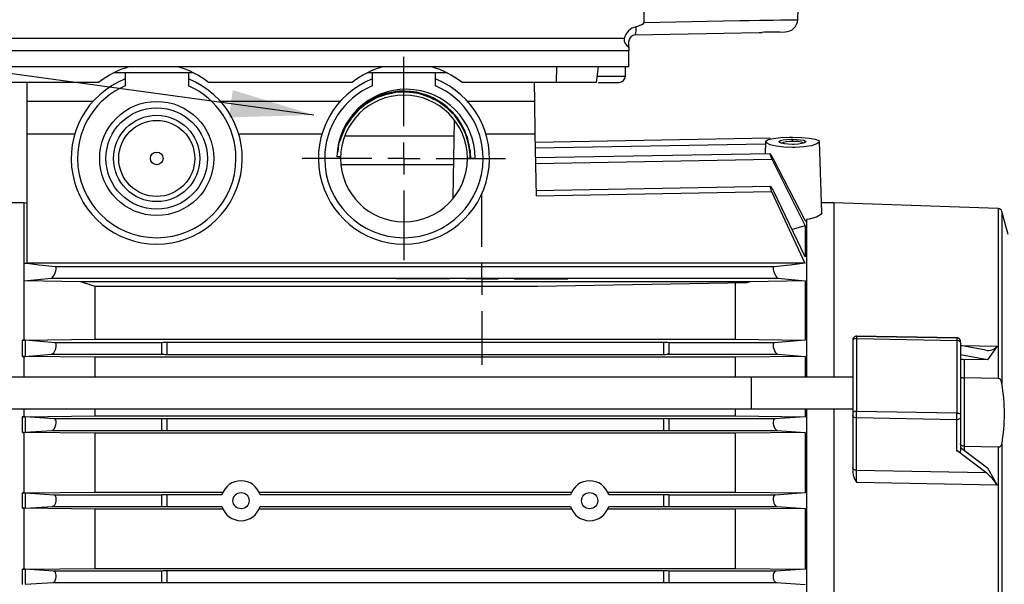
# Model space of a CAD drawing. Header units: inches. Extents: x 0 to 44, y 0 to 34.
# Tile 5 of 18: x 11.7 to 17.8, y 10.4 to 13.9. Entities that reach past the tile are written whole.
import ezdxf

# ---------------------------------------------------------------- set-up
doc = ezdxf.new("R2010")
doc.units = ezdxf.units.IN
doc.header["$LTSCALE"] = 4
doc.header["$MEASUREMENT"] = 0
doc.linetypes.add('CENTERX2', pattern=[0.8, 0.5, -0.1, 0.1, -0.1])
doc.layers.add('CENTER', color=40, linetype='CENTERX2')
doc.layers.add('DIMENSIONS', color=140, linetype='Continuous', lineweight=25)
doc.layers.add('TEXT', color=140, linetype='Continuous', lineweight=25)
doc.styles.add('SLDTEXTSTYLE0', font='TXT', dxfattribs={"width": 0.7})
doc.dimstyles.new('SLDDIMSTYLE0', dxfattribs={"dimtxt": 0.277778, "dimasz": 0.52, "dimexe": 0, "dimexo": 0.0625, "dimgap": 0.069444, "dimtad": 0, "dimtih": 1, "dimtoh": 1, "dimrnd": 1e-09, "dimzin": 12, "dimdsep": 46, "dimtxsty": 'SLDTEXTSTYLE0', "dimsah": 1, "dimcen": 0.09, "dimadec": 0, "dimazin": 3, "dimtfac": 1, "dimtofl": 0, "dimtmove": 0, "dimatfit": 3, "dimfxl": 0, "dimfrac": 2, "dimtolj": 1, "dimtzin": 12, "dimarcsym": 0})
doc.dimstyles.new('SLDDIMSTYLE3', dxfattribs={"dimtxt": 0.18, "dimasz": 0.52, "dimexe": 0, "dimexo": 0.0625, "dimgap": 0, "dimtad": 0, "dimtih": 1, "dimtoh": 1, "dimdec": 0, "dimrnd": 1e-09, "dimzin": 0, "dimdsep": 46, "dimtxsty": 'Standard', "dimsah": 1, "dimcen": 0.09, "dimadec": 0, "dimazin": 0, "dimtfac": 0.52, "dimtdec": 0, "dimtofl": 0, "dimtmove": 0, "dimatfit": 3, "dimfxl": 0, "dimfrac": 2, "dimtolj": 1, "dimtzin": 0, "dimarcsym": 0})

# ---------------------------------------------------------------- blocks, each defined once
blk = doc.blocks.new('_D')
at = {"layer": 'DIMENSIONS'}
for p, q in [((4.7401, 13.4428), (4.7401, 18.7095)), ((20.8088, 10.7043), (20.8088, 18.7095)), ((4.7401, 18.2095), (11.8696, 18.2095)), ((12.2461, 18.209), (12.1528, 18.209)), ((12.1528, 18.209), (12.1528, 17.7672)), ((13.3028, 18.209), (13.3961, 18.209)), ((13.3961, 18.209), (13.3961, 17.7672)), ((20.8088, 18.2095), (13.6793, 18.2095)), ((12.1528, 17.7672), (12.2461, 17.7672)), ((13.3961, 17.7672), (13.3028, 17.7672)), ((4.7401, 10.7), (4.7401, 13.2028))]:
    blk.add_line(p, q, dxfattribs=at)
for points in [[(4.7401, 18.2095), (5.2601, 18.1295), (5.2601, 18.2895)], [(20.8088, 18.2095), (20.2888, 18.2895), (20.2888, 18.1295)]]:
    blk.add_solid(points, dxfattribs=at)
at = {"layer": 'DIMENSIONS', "char_height": 0.27778, "attachment_point": 1, "style": 'SLDTEXTSTYLE0'}
for s, insert in [('16.07', (12.2461, 18.6292)), ('408.1', (12.2461, 18.1253))]:
    blk.add_mtext(s, dxfattribs=dict(at, insert=insert))
blk = doc.blocks.new('_D_6')
at = {"layer": 'DIMENSIONS'}
for p, q in [((9.9205, 15.385), (9.9205, 17.7558)), ((18.7488, 13.6527), (18.7488, 17.7558)), ((9.9205, 17.2558), (13.4298, 17.2558)), ((13.8063, 17.2553), (13.713, 17.2553)), ((13.713, 17.2553), (13.713, 16.8135)), ((14.863, 17.2553), (14.9563, 17.2553)), ((14.9563, 17.2553), (14.9563, 16.8135)), ((18.7488, 17.2558), (15.2395, 17.2558)), ((13.713, 16.8135), (13.8063, 16.8135)), ((14.9563, 16.8135), (14.863, 16.8135))]:
    blk.add_line(p, q, dxfattribs=at)
for points in [[(9.9205, 17.2558), (10.4405, 17.1758), (10.4405, 17.3358)], [(18.7488, 17.2558), (18.2288, 17.3358), (18.2288, 17.1758)]]:
    blk.add_solid(points, dxfattribs=at)
at = {"layer": 'DIMENSIONS', "char_height": 0.27778, "attachment_point": 1, "style": 'SLDTEXTSTYLE0'}
for s, insert in [('8.83', (13.9218, 17.6755)), ('224.2', (13.8063, 17.1716))]:
    blk.add_mtext(s, dxfattribs=dict(at, insert=insert))
blk = doc.blocks.new('SW_CENTERMARKSYMBOL_0')
at = {"layer": 'CENTER', "color": 0}
for p, q in [((0, 0.2), (0, 0.5331)), ((0, 0), (0, 0.1)), ((-0.2, 0), (-0.5331, 0)), ((0, 0), (-0.1, 0)), ((0, 0), (0, -0.1)), ((0, 0), (0.1, 0)), ((0.2, 0), (0.5331, 0)), ((0, -0.2), (0, -0.5331))]:
    blk.add_line(p, q, dxfattribs=at)
blk = doc.blocks.new('SW_CENTERMARKSYMBOL_1')
at = {"layer": 'CENTER', "color": 0}
for p, q in [((0, 0.2), (0, 0.6315)), ((0, 0), (0, 0.1)), ((-0.2, 0), (-0.6315, 0)), ((0, 0), (-0.1, 0)), ((0, 0), (0, -0.1)), ((0, 0), (0.1, 0)), ((0.2, 0), (0.6315, 0)), ((0, -0.2), (0, -0.6315))]:
    blk.add_line(p, q, dxfattribs=at)

msp = doc.modelspace()

# ---------------------------------------------------------------- linework, layer by layer
for p, q in [((15.6048, 14.811), (15.6034, 13.8841)), ((16.559, 13.9014), (16.5896, 14.811)), ((15.5496, 13.807), (16.3188, 13.8221)), ((16.3188, 13.8221), (16.3378, 13.8226)), ((16.4488, 13.8246), (16.3378, 13.8225)), ((16.4488, 13.8246), (16.4819, 13.8253)), ((15.4809, 13.7847), (11.2104, 13.7847)), ((15.511, 13.7309), (15.511, 13.7677)), ((15.511, 13.7086), (11.1803, 13.7086)), ((15.511, 13.7309), (15.511, 13.7086)), ((15.511, 13.6086), (15.511, 13.7086)), ((15.511, 13.6086), (11.1803, 13.6086)), ((15.061, 13.5118), (15.0626, 13.6086)), ((15.31, 13.5118), (15.3225, 13.6086)), ((15.4886, 13.5505), (15.4896, 13.6086)), ((12.3811, 13.5708), (12.31, 13.5708)), ((12.7748, 13.5708), (12.3811, 13.5708)), ((12.3811, 13.5708), (12.3811, 13.4904)), ((12.8065, 13.5708), (12.7748, 13.5708)), ((12.7748, 13.5708), (12.7748, 13.4904)), ((13.9165, 13.5708), (13.8848, 13.5708)), ((14.3102, 13.5708), (13.9165, 13.5708)), ((13.9165, 13.5708), (13.9165, 13.4904)), ((14.3813, 13.5708), (14.3102, 13.5708)), ((14.3102, 13.4904), (14.3102, 13.5708)), ((15.3147, 13.5505), (15.4886, 13.5505)), ((12.2173, 13.5118), (11.6304, 13.5118)), ((11.7709, 13.5118), (11.7709, 13.3937)), ((13.7921, 13.5118), (12.8992, 13.5118)), ((15.061, 13.5118), (14.4741, 13.5118)), ((14.9215, 13.5118), (14.9236, 13.3937)), ((15.31, 13.5118), (15.061, 13.5118)), ((15.3195, 13.5118), (15.4492, 13.5118)), ((12.1818, 13.3937), (11.7709, 13.3937)), ((11.7709, 13.3937), (11.7709, 13.1925)), ((13.7172, 13.3937), (12.9741, 13.3937)), ((14.9236, 13.3937), (14.5095, 13.3937)), ((14.9236, 13.3937), (14.9271, 13.1925)), ((14.4263, 13.2775), (14.4163, 12.7963)), ((11.7709, 13.1925), (12.069, 13.1925)), ((11.7709, 13.1925), (11.7709, 12.3881)), ((13.0869, 13.1925), (13.6044, 13.1925)), ((14.4242, 13.1771), (13.7498, 13.1771)), ((14.6223, 13.1925), (14.9271, 13.1925)), ((14.9271, 13.1925), (14.9338, 12.8077)), ((16.3856, 13.1648), (14.928, 13.1393)), ((16.5268, 13.1453), (16.5268, 13.1583)), ((14.9286, 13.1051), (16.3591, 13.1301)), ((16.3596, 13.1441), (16.3569, 13.0676)), ((16.7094, 12.7019), (16.694, 13.144)), ((13.7198, 13.0485), (13.697, 13.0491)), ((13.7197, 13.0393), (13.7198, 13.0485)), ((14.5563, 13.0393), (14.5071, 13.0393)), ((16.3869, 13.0681), (14.9297, 13.0427)), ((14.9303, 13.0085), (16.3992, 13.0341)), ((16.3992, 13.0341), (16.606, 12.6215)), ((16.606, 12.6534), (16.4092, 13.0343)), ((13.7256, 13.0008), (14.4205, 13.0008)), ((16.3894, 12.8646), (14.9332, 12.8392)), ((14.9338, 12.8077), (16.3968, 12.8332)), ((16.3968, 12.8332), (16.6034, 12.3881)), ((16.606, 12.4279), (16.4111, 12.8345)), ((11.7551, 12.7637), (11.5858, 12.7637)), ((11.7709, 12.7595), (11.7551, 12.7637)), ((11.7551, 12.3883), (11.7551, 12.7637)), ((16.7827, 12.7637), (16.7072, 12.7637)), ((17.8049, 12.728), (16.7827, 12.7637)), ((16.7827, 12.7637), (16.7827, 11.6811)), ((17.8049, 12.728), (17.8049, 11.6729)), ((16.6134, 12.6599), (16.6134, 11.6811)), ((17.8653, 12.5669), (17.8268, 12.7105)), ((17.8268, 12.7105), (17.8268, 11.6411)), ((16.606, 12.6215), (16.5245, 12.598)), ((16.606, 12.6567), (16.606, 12.6534)), ((16.606, 12.6567), (16.6134, 12.6433)), ((16.606, 12.6215), (16.606, 12.4279)), ((11.7551, 12.3883), (11.7709, 12.3886)), ((11.7551, 12.3883), (11.7551, 12.3882)), ((11.7561, 12.3882), (11.7551, 12.3866)), ((11.7561, 12.3882), (11.7551, 12.3882)), ((11.7551, 12.3882), (11.7551, 12.3866)), ((11.7551, 12.2788), (11.7551, 12.3866)), ((16.6034, 12.3881), (11.7709, 12.3881)), ((16.4106, 12.3661), (11.9494, 12.3661)), ((11.7551, 12.2788), (11.9218, 12.2952)), ((11.9218, 12.2952), (16.4383, 12.2952)), ((16.4383, 12.2952), (16.606, 12.2787)), ((11.7551, 11.9102), (11.7551, 12.2788)), ((12.1063, 12.2732), (11.7551, 12.2788)), ((16.2622, 12.2732), (12.1063, 12.2732)), ((12.1959, 12.2446), (12.1063, 12.2732)), ((12.1959, 11.916), (12.1959, 12.2446)), ((14.9436, 12.2446), (12.1959, 12.2446)), ((16.2435, 12.2673), (14.9436, 12.2446)), ((16.1726, 11.916), (16.1726, 12.266)), ((16.2622, 12.2732), (16.2435, 12.2673)), ((16.606, 12.2787), (16.2622, 12.2732)), ((16.606, 12.2787), (16.606, 11.9103)), ((17.5506, 11.9253), (16.9209, 11.9363)), ((16.9247, 11.9363), (17.5463, 11.9255)), ((11.7433, 11.9102), (11.7551, 11.9102)), ((11.7433, 11.8093), (11.7433, 11.9102)), ((11.7551, 11.9102), (12.1959, 11.916)), ((11.7607, 11.9097), (11.7607, 11.8097)), ((11.9465, 11.8937), (11.7607, 11.9097)), ((12.6094, 11.8937), (11.9465, 11.8937)), ((12.1959, 11.916), (16.1726, 11.916)), ((12.6094, 11.8944), (12.6094, 11.8937)), ((12.6094, 11.8314), (12.6094, 11.8937)), ((12.6409, 11.8958), (12.6409, 11.8224)), ((15.7275, 11.8958), (12.6409, 11.8958)), ((15.7275, 11.8224), (15.7275, 11.8958)), ((15.759, 11.8937), (15.759, 11.8944)), ((16.4136, 11.8937), (15.759, 11.8937)), ((15.759, 11.8937), (15.759, 11.8314)), ((16.1726, 11.916), (16.606, 11.9103)), ((16.606, 11.9103), (16.4136, 11.8937)), ((16.9008, 11.9066), (16.9008, 11.4592)), ((16.9252, 11.9201), (17.5469, 11.9093)), ((17.5697, 11.8957), (17.5697, 11.4483)), ((17.7271, 11.8485), (17.5697, 11.8777)), ((17.575, 11.8767), (17.7971, 11.8728)), ((17.7971, 11.8728), (17.7379, 11.7882)), ((11.7551, 11.8093), (11.7433, 11.8093)), ((11.7551, 11.6811), (11.7551, 11.8093)), ((12.1959, 11.804), (11.7551, 11.8093)), ((11.7607, 11.8097), (11.925, 11.8228)), ((11.925, 11.8228), (12.6194, 11.8228)), ((16.1726, 11.804), (12.1959, 11.804)), ((12.1959, 11.6811), (12.1959, 11.804)), ((12.6409, 11.8224), (15.7275, 11.8224)), ((15.7491, 11.8228), (16.4351, 11.8228)), ((16.606, 11.8092), (16.1726, 11.804)), ((16.1726, 11.6811), (16.1726, 11.804)), ((16.4351, 11.8228), (16.606, 11.8092)), ((16.606, 11.8092), (16.606, 11.6811)), ((17.7379, 11.7882), (17.5697, 11.8194)), ((17.5925, 11.7908), (17.5925, 11.6767)), ((17.7379, 11.7882), (17.5925, 11.7908)), ((16.2709, 11.6811), (11.3948, 11.6811)), ((16.9008, 11.6811), (16.2709, 11.6811)), ((16.2709, 11.6811), (16.2709, 11.667)), ((16.2709, 11.667), (16.2709, 11.4842)), ((17.5925, 11.6767), (17.5926, 11.6767)), ((11.3948, 11.4842), (16.2709, 11.4842)), ((11.7551, 11.4353), (11.7551, 11.4842)), ((11.7551, 11.4353), (12.1959, 11.4401)), ((12.1959, 11.4401), (12.1959, 11.4842)), ((12.1959, 11.4401), (16.1726, 11.4401)), ((16.1726, 11.4401), (16.1726, 11.4842)), ((16.1726, 11.4401), (16.606, 11.4354)), ((16.2709, 11.4842), (16.9008, 11.4842)), ((16.606, 11.4842), (16.606, 11.4354)), ((16.6134, 11.4842), (16.6134, 9.6567)), ((16.7827, 11.4842), (16.7827, 9.5424)), ((16.7827, 11.4842), (16.7827, 10.2047)), ((16.9008, 11.4592), (16.9008, 11.4424)), ((16.9008, 11.4424), (16.9008, 11.1173)), ((16.9252, 11.4692), (17.5469, 11.4583)), ((17.5697, 11.4483), (17.5697, 11.4315)), ((11.7433, 11.4353), (11.7551, 11.4353)), ((11.7433, 11.338), (11.7433, 11.4353)), ((11.7607, 11.4349), (11.7607, 11.3384)), ((11.9435, 11.4212), (11.7607, 11.4349)), ((12.6094, 11.4212), (11.9435, 11.4212)), ((12.6094, 11.4217), (12.6094, 11.4212)), ((12.6094, 11.3551), (12.6094, 11.4212)), ((12.6409, 11.4229), (12.6409, 11.3498)), ((15.7275, 11.4229), (12.6409, 11.4229)), ((15.7275, 11.3498), (15.7275, 11.4229)), ((15.759, 11.4212), (15.759, 11.4217)), ((15.759, 11.4212), (15.759, 11.3551)), ((16.4166, 11.4212), (15.759, 11.4212)), ((16.606, 11.4354), (16.4166, 11.4212)), ((17.5463, 11.4164), (16.9247, 11.4272)), ((16.9247, 11.1022), (16.9247, 11.4272)), ((17.5463, 11.2248), (17.5463, 11.4164)), ((17.5697, 11.4315), (17.5697, 11.2218)), ((11.7551, 11.338), (11.7433, 11.338)), ((12.1959, 11.3335), (11.7551, 11.338)), ((11.7551, 10.9616), (11.7551, 11.338)), ((11.7607, 11.3384), (11.9281, 11.3504)), ((11.9281, 11.3504), (12.6145, 11.3504)), ((16.1726, 11.3335), (12.1959, 11.3335)), ((12.1959, 10.9659), (12.1959, 11.3335)), ((12.6409, 11.3498), (15.7275, 11.3498)), ((15.754, 11.3504), (16.4319, 11.3504)), ((16.606, 11.338), (16.1726, 11.3335)), ((16.1726, 10.9659), (16.1726, 11.3335)), ((16.4319, 11.3504), (16.606, 11.338)), ((16.606, 11.338), (16.606, 10.9616)), ((17.8268, 11.2647), (17.8268, 7.7083)), ((17.7271, 11.0877), (17.5463, 11.2248)), ((17.5697, 11.2445), (17.7379, 11.1169)), ((17.5926, 11.2516), (17.5925, 11.2516)), ((17.5925, 11.2516), (17.5925, 11.2272)), ((17.8049, 11.2479), (17.8049, 7.6933)), ((16.9008, 11.1173), (16.9008, 11.0881)), ((16.9247, 11.1022), (17.7271, 11.0877)), ((17.7379, 11.1169), (17.7971, 11.0106)), ((17.7971, 11.0106), (16.9252, 11.0262)), ((11.7433, 10.9616), (11.7551, 10.9616)), ((11.7433, 10.8661), (11.7433, 10.9616)), ((11.7551, 10.9616), (12.1959, 10.9659)), ((11.7607, 10.9612), (11.7607, 10.8665)), ((11.9405, 10.9488), (11.7607, 10.9612)), ((12.6094, 10.9488), (11.9405, 10.9488)), ((12.1959, 10.9659), (12.9893, 10.9659)), ((12.6094, 10.949), (12.6094, 10.9488)), ((12.6094, 10.8801), (12.6094, 10.9488)), ((12.6409, 10.9501), (12.6409, 10.8772)), ((12.9831, 10.9501), (12.6409, 10.9501)), ((13.2139, 10.9659), (15.1546, 10.9659)), ((15.1485, 10.9501), (13.22, 10.9501)), ((15.3792, 10.9659), (16.1726, 10.9659)), ((15.7275, 10.9501), (15.3853, 10.9501)), ((15.7275, 10.8772), (15.7275, 10.9501)), ((15.759, 10.9488), (15.759, 10.949)), ((15.759, 10.9488), (15.759, 10.8801)), ((16.4196, 10.9488), (15.759, 10.9488)), ((16.1726, 10.9659), (16.606, 10.9616)), ((16.606, 10.9616), (16.4196, 10.9488)), ((11.7551, 10.8661), (11.7433, 10.8661)), ((12.1959, 10.8618), (11.7551, 10.8661)), ((11.7551, 10.4884), (11.7551, 10.8661)), ((11.7607, 10.8665), (11.9313, 10.8779)), ((11.9313, 10.8779), (12.6115, 10.8779)), ((12.9887, 10.8618), (12.1959, 10.8618)), ((12.1959, 10.4926), (12.1959, 10.8618)), ((12.6409, 10.8772), (12.9829, 10.8772)), ((15.1541, 10.8618), (13.2144, 10.8618)), ((13.2202, 10.8772), (15.1483, 10.8772)), ((16.1726, 10.8618), (15.3797, 10.8618)), ((15.3855, 10.8772), (15.7275, 10.8772)), ((15.757, 10.8779), (16.4288, 10.8779)), ((16.606, 10.866), (16.1726, 10.8618)), ((16.1726, 10.4926), (16.1726, 10.8618)), ((16.4288, 10.8779), (16.606, 10.866)), ((16.606, 10.866), (16.606, 10.4885)), ((11.7433, 10.4884), (11.7551, 10.4884)), ((11.7433, 10.3937), (11.7433, 10.4884)), ((11.7551, 10.4884), (12.1959, 10.4926)), ((11.7607, 10.488), (11.7607, 10.3941)), ((11.9374, 10.4763), (11.7607, 10.488)), ((12.6094, 10.4763), (11.9374, 10.4763)), ((12.1959, 10.4926), (16.1726, 10.4926)), ((12.6094, 10.4061), (12.6094, 10.4763)), ((12.6094, 10.4763), (12.6094, 10.4763)), ((12.6409, 10.4775), (12.6409, 10.4046)), ((15.7275, 10.4775), (12.6409, 10.4775)), ((15.7275, 10.4046), (15.7275, 10.4775)), ((16.4227, 10.4763), (15.759, 10.4763)), ((15.759, 10.4763), (15.759, 10.4061)), ((15.759, 10.4763), (15.759, 10.4763)), ((16.1726, 10.4926), (16.606, 10.4885)), ((16.606, 10.4885), (16.4227, 10.4763)), ((11.7607, 10.3941), (11.9344, 10.4055)), ((11.9344, 10.4055), (12.6099, 10.4055)), ((12.6099, 10.4055), (12.6094, 10.4061)), ((12.6409, 10.4046), (15.7275, 10.4046)), ((15.759, 10.4061), (15.7586, 10.4055)), ((15.7586, 10.4055), (16.4257, 10.4055)), ((16.4257, 10.4055), (16.606, 10.3936))]:
    msp.add_line(p, q)
at = {"flags": 128}
for points in [[(15.5552, 13.8575), (15.5913, 13.8708), (15.6004, 13.8774), (15.6026, 13.8807), (15.6032, 13.8824), (15.6034, 13.8841)], [(15.6034, 13.8841), (16.1981, 13.8957), (16.2601, 13.8969), (16.3221, 13.8981), (16.407, 13.8993), (16.4526, 13.8999), (16.4919, 13.9004), (16.5231, 13.9009), (16.5451, 13.9012), (16.557, 13.9013), (16.559, 13.9014), (16.559, 13.9014), (16.559, 13.9014)], [(14.5299, 13.0393), (14.5082, 13.172), (14.4445, 13.292), (14.3479, 13.3836), (14.2243, 13.4408), (14.0914, 13.4553), (13.9594, 13.4264), (13.8434, 13.3565), (13.7569, 13.2549), (13.7065, 13.1284), (13.7037, 13.0786)], [(14.5297, 13.0393), (14.5087, 13.1705), (14.4455, 13.2908), (14.3491, 13.3827), (14.2258, 13.4404), (14.0929, 13.4554), (13.9609, 13.4269), (13.8445, 13.3575), (13.7577, 13.2562), (13.7068, 13.1299), (13.7038, 13.0793)], [(14.5252, 13.0393), (14.5277, 13.0826), (14.4918, 13.2134), (14.4163, 13.3252), (14.3099, 13.4066), (14.1811, 13.4503), (14.0479, 13.4507), (13.9189, 13.4077), (13.812, 13.3268), (13.7404, 13.2221)], [(16.5268, 13.1709), (16.5817, 13.1697), (16.6304, 13.1659), (16.6676, 13.1597), (16.6894, 13.1511), (16.6931, 13.1406), (16.6777, 13.1293), (16.6445, 13.1187), (16.5974, 13.1109), (16.5432, 13.1072), (16.5268, 13.107), (16.4727, 13.1093), (16.4246, 13.1155), (16.3873, 13.1248), (16.3646, 13.1358), (16.3604, 13.147), (16.3757, 13.1567), (16.4086, 13.164), (16.4547, 13.1687), (16.5086, 13.1708), (16.5268, 13.1709)], [(16.5268, 13.1265), (16.5004, 13.1275), (16.4766, 13.1302), (16.4577, 13.1345), (16.4466, 13.1395), (16.4442, 13.1451), (16.4516, 13.1501), (16.4679, 13.1542), (16.4909, 13.157), (16.5174, 13.1582), (16.5221, 13.1583), (16.5268, 13.1583)], [(16.5268, 13.1583), (16.5533, 13.1576), (16.5773, 13.1555), (16.5962, 13.152), (16.607, 13.1475), (16.6093, 13.1421), (16.6019, 13.1367), (16.5854, 13.1318), (16.5622, 13.1283), (16.5356, 13.1266), (16.5268, 13.1265)], [(16.4092, 13.0343), (16.4022, 13.0472), (16.3955, 13.0581), (16.3901, 13.0655), (16.3873, 13.0681), (16.3869, 13.0681), (16.3862, 13.0665), (16.3872, 13.0619), (16.3898, 13.0547), (16.3938, 13.0454), (16.3992, 13.0341)], [(16.4111, 12.8345), (16.405, 12.8459), (16.3989, 12.8555), (16.3934, 12.8621), (16.3899, 12.8645), (16.3894, 12.8646), (16.3879, 12.8631), (16.3878, 12.8588), (16.3893, 12.8524), (16.392, 12.8442), (16.3961, 12.8347), (16.3968, 12.8332)], [(16.7078, 12.7018), (16.7029, 12.6903), (16.6761, 12.6756), (16.6311, 12.6631), (16.6134, 12.6599)], [(11.9494, 12.3661), (11.8469, 12.3771), (11.7561, 12.3882)], [(11.9218, 12.2952), (11.9274, 12.2979), (11.9337, 12.3046), (11.9407, 12.3152), (11.9471, 12.3285), (11.9516, 12.3418), (11.9537, 12.3526), (11.9538, 12.3601), (11.9521, 12.3646), (11.9494, 12.3661)], [(16.4106, 12.3661), (16.4076, 12.364), (16.4062, 12.3585), (16.4066, 12.3505), (16.4086, 12.3412), (16.4121, 12.3307), (16.417, 12.3196), (16.4232, 12.3089), (16.4302, 12.3002), (16.4367, 12.2956), (16.4383, 12.2952)], [(16.6034, 12.3881), (16.513, 12.377), (16.4106, 12.3661)], [(16.9252, 11.9201), (16.9252, 11.9283), (16.9251, 11.9339), (16.9249, 11.9367), (16.9247, 11.9363)], [(17.5463, 11.9255), (17.5465, 11.9258), (17.5467, 11.9231), (17.5468, 11.9174), (17.5469, 11.9093)], [(17.5697, 11.8957), (17.5696, 11.8992), (17.5693, 11.9029), (17.5681, 11.9097), (17.5659, 11.9151), (17.5629, 11.919), (17.5611, 11.9206), (17.5592, 11.922), (17.5571, 11.9233), (17.555, 11.9243), (17.5507, 11.9256), (17.5465, 11.9258)], [(11.925, 11.8228), (11.9315, 11.8257), (11.9384, 11.8329), (11.9451, 11.8441), (11.9504, 11.8574), (11.9533, 11.87), (11.9539, 11.88), (11.9528, 11.8873), (11.9502, 11.8919), (11.9465, 11.8937)], [(16.4136, 11.8937), (16.4094, 11.8914), (16.4067, 11.8852), (16.4062, 11.8766), (16.4073, 11.8669), (16.41, 11.8565), (16.4141, 11.8459), (16.4196, 11.8358), (16.4263, 11.8276), (16.4332, 11.8232), (16.4351, 11.8228)], [(16.9252, 11.9201), (16.9205, 11.92), (16.9159, 11.9192), (16.9117, 11.918), (16.908, 11.9163), (16.9049, 11.9143), (16.9027, 11.9119), (16.9012, 11.9093), (16.9008, 11.9066)], [(16.9252, 11.4692), (16.9252, 11.7003), (16.9252, 11.9201)], [(17.5469, 11.9093), (17.5469, 11.6895), (17.5469, 11.4583)], [(17.5697, 11.8957), (17.5692, 11.8983), (17.5679, 11.9008), (17.5658, 11.9031), (17.563, 11.9052), (17.5596, 11.9068), (17.5556, 11.9081), (17.5513, 11.9089), (17.5469, 11.9093)], [(12.6194, 11.8228), (12.6135, 11.8241), (12.6103, 11.8272), (12.6094, 11.8314)], [(15.759, 11.8314), (15.7579, 11.8267), (15.7547, 11.8239), (15.7491, 11.8228)], [(17.5697, 11.6844), (17.5703, 11.6826), (17.5719, 11.6811), (17.5761, 11.6791), (17.5797, 11.6781), (17.5838, 11.6773), (17.5925, 11.6767)], [(17.8049, 11.6729), (17.6987, 11.6748), (17.5926, 11.6767)], [(17.8268, 11.6411), (17.8221, 11.6585), (17.8178, 11.6655), (17.8116, 11.671), (17.807, 11.6727), (17.8049, 11.6729)], [(16.9252, 11.4692), (16.9205, 11.469), (16.9159, 11.4685), (16.9117, 11.4676), (16.908, 11.4664), (16.9049, 11.4648), (16.9027, 11.4631), (16.9012, 11.4612), (16.9008, 11.4592)], [(16.9247, 11.4272), (16.92, 11.4275), (16.9156, 11.4283), (16.9114, 11.4297), (16.9078, 11.4316), (16.9048, 11.4339), (16.9026, 11.4365), (16.9012, 11.4394), (16.9008, 11.4424)], [(17.5469, 11.4583), (17.5513, 11.4581), (17.5556, 11.4574), (17.5596, 11.4565), (17.563, 11.4553), (17.5658, 11.4538), (17.5679, 11.4521), (17.5692, 11.4502), (17.5697, 11.4483)], [(11.9281, 11.3504), (11.9351, 11.3533), (11.9421, 11.3609), (11.9482, 11.3724), (11.9523, 11.3854), (11.9539, 11.3972), (11.9535, 11.4068), (11.9516, 11.4142), (11.9482, 11.4192), (11.9435, 11.4212)], [(16.4166, 11.4212), (16.4114, 11.4187), (16.4077, 11.412), (16.4062, 11.4026), (16.4066, 11.3924), (16.4086, 11.3821), (16.4121, 11.3718), (16.417, 11.3623), (16.4233, 11.3547), (16.4302, 11.3506), (16.4319, 11.3504)], [(17.5697, 11.4315), (17.5692, 11.4286), (17.5679, 11.4258), (17.5657, 11.4232), (17.5628, 11.4209), (17.5593, 11.419), (17.5553, 11.4176), (17.5509, 11.4167), (17.5463, 11.4164)], [(12.6145, 11.3504), (12.6109, 11.3515), (12.6095, 11.3544), (12.6094, 11.3551)], [(15.759, 11.3551), (15.7579, 11.3518), (15.7546, 11.3504), (15.754, 11.3504)], [(17.5925, 11.2516), (17.5838, 11.2529), (17.5797, 11.2545), (17.5761, 11.2567), (17.5719, 11.2611), (17.5703, 11.2642), (17.5697, 11.268)], [(17.5926, 11.2516), (17.6987, 11.2497), (17.8049, 11.2479)], [(16.9247, 11.1022), (16.92, 11.1024), (16.9156, 11.1033), (16.9114, 11.1047), (16.9078, 11.1065), (16.9048, 11.1089), (16.9026, 11.1115), (16.9012, 11.1144), (16.9008, 11.1173)], [(11.9313, 10.8779), (11.9384, 10.8809), (11.9451, 10.8887), (11.9504, 10.9001), (11.9533, 10.9125), (11.9539, 10.9238), (11.9528, 10.9334), (11.9502, 10.941), (11.9461, 10.9464), (11.9405, 10.9488)], [(16.4196, 10.9488), (16.4136, 10.9461), (16.4089, 10.9389), (16.4065, 10.9288), (16.4062, 10.9181), (16.4077, 10.9076), (16.4106, 10.8977), (16.4149, 10.8888), (16.4207, 10.8818), (16.4274, 10.8781), (16.4288, 10.8779)], [(12.6115, 10.8779), (12.6096, 10.8791), (12.6094, 10.8801)], [(15.759, 10.8801), (15.758, 10.8782), (15.757, 10.8779)], [(11.9344, 10.4055), (11.9413, 10.4084), (11.9476, 10.4162), (11.9519, 10.4273), (11.9538, 10.4392), (11.9537, 10.4501), (11.9519, 10.4596), (11.9487, 10.4676), (11.944, 10.4735), (11.9374, 10.4763)], [(16.4227, 10.4763), (16.4161, 10.4735), (16.4105, 10.4659), (16.4072, 10.4553), (16.4061, 10.444), (16.4069, 10.4333), (16.4093, 10.4236), (16.4131, 10.4152), (16.4183, 10.4088), (16.4248, 10.4056), (16.4257, 10.4055)]]:
    msp.add_lwpolyline(points, dxfattribs=at)
for centre, radius in [((12.5779, 13.0393), 0.3543), ((12.5779, 13.0393), 0.315), ((12.5779, 13.0393), 0.268), ((12.5779, 13.0393), 0.2362), ((12.5779, 13.0393), 0.0394), ((13.1016, 10.9135), 0.0502), ((15.2669, 10.9135), 0.0502)]:
    msp.add_circle(centre, radius)
for centre, radius, start, end in [((16.4803, 13.904), 0.0787, 270.64891, 358.07592), ((15.5776, 13.7603), 0.0997, 102.94172, 165.82576), ((15.4322, 13.8456), 0.1235, 341.79776, 5.49848), ((16.4477, 10.8743), 2.9503, 89.97773, 92.13465), ((15.5318, 13.7778), 0.0513, 172.29242, 246.15263), ((15.5504, 13.7677), 0.0394, 91.12041, 180), ((12.5582, 13.0787), 0.5512, 105.96847, 128.21373), ((12.5583, 13.0787), 0.5512, 51.78627, 74.03153), ((14.133, 13.0787), 0.5512, 105.96847, 128.21373), ((14.1331, 13.0787), 0.5512, 51.78627, 74.03153), ((12.5779, 13.0393), 0.5315, 111.73846, 68.26154), ((14.1134, 13.0393), 0.5315, 111.73846, 68.26154), ((15.4492, 13.5511), 0.0394, 270, 359), ((12.5779, 13.0393), 0.4921, 113.57818, 180), ((12.5779, 13.0393), 0.4921, 0, 66.42182), ((14.1134, 13.0393), 0.4921, 113.57818, 180), ((14.1266, 13.0395), 0.4297, 359.9721, 178.72887), ((14.1137, 13.0461), 0.4115, 359.05509, 159.29503), ((14.1134, 13.0393), 0.4921, 0, 66.42182), ((14.1134, 13.0393), 0.3937, 0, 180), ((16.3738, 13.153), 0.0167, 23.68731, 45.02601), ((16.5146, 13.0061), 0.1397, 85.00433, 115.61331), ((16.5399, 12.9952), 0.1506, 67.51814, 95.00319), ((12.5779, 13.0393), 0.4921, 180, 0), ((14.1134, 13.0393), 0.4921, 180, 0), ((14.1134, 13.0393), 0.3937, 180, 0), ((17.804, 12.7044), 0.0236, 15, 88), ((16.9261, 11.9118), 0.0251, 92.98338, 186.17229), ((11.7453, 11.6802), 0.23, 86.17247, 90.5057), ((12.6349, 11.6763), 0.2196, 88.41497, 96.64703), ((15.7362, 11.7346), 0.1615, 81.86664, 93.07137), ((17.5467, 11.9022), 0.023, 0.02347, 27.20976), ((17.7424, 11.9176), 0.0707, 257.50288, 320.70124), ((11.7454, 12.0609), 0.2516, 269.51896, 273.4791), ((12.6395, 12.3934), 0.571, 267.98769, 270.14631), ((15.7284, 12.4304), 0.6079, 269.91926, 271.94674), ((17.5893, 11.8317), 0.041, 241.30615, 274.36398), ((235.0126, 11.4641), 217.4201, 179.943987, 180.056013), ((16.7196, 11.4529), 1.1231, 350.35173, 9.64827), ((15.0039, 11.4729), 1.9213, 358.63807, 359.8889), ((15.6259, 11.462), 1.921, 358.63795, 359.88902), ((11.7455, 11.1715), 0.2638, 86.71497, 90.49172), ((12.6352, 11.1673), 0.2557, 88.70868, 95.77571), ((15.7358, 11.2314), 0.1917, 83.04103, 92.47459), ((11.7457, 11.6117), 0.2737, 269.4971, 273.13764), ((12.6374, 11.8255), 0.4757, 267.23579, 270.42411), ((15.7301, 11.8736), 0.5238, 269.7225, 272.6176), ((17.8057, 11.2696), 0.0217, 267.73047, 346.95657), ((17.0385, 11.1067), 0.139, 187.68419, 215.39883), ((9.4274, 11.0107), 7.4978, 0.11876, 0.69927), ((17.5639, 10.8689), 0.2729, 31.27946, 53.2765), ((13.1016, 10.9133), 0.124, 17.26407, 162.73593), ((15.2669, 10.9133), 0.124, 17.26407, 162.73593), ((11.7458, 10.6821), 0.2794, 86.9457, 90.5108), ((12.6346, 10.6913), 0.2589, 88.60046, 95.57869), ((15.7363, 10.758), 0.1924, 83.21186, 92.60899), ((11.7459, 11.1505), 0.2844, 269.4814, 272.98391), ((12.6362, 11.2829), 0.4057, 266.51493, 270.67346), ((13.1016, 10.9133), 0.124, 196.95007, 343.04993), ((15.2669, 10.9133), 0.124, 196.95007, 343.04993), ((15.7312, 11.3269), 0.4497, 269.52998, 273.28163), ((11.7459, 10.2016), 0.2868, 87.049, 90.52267), ((12.6343, 10.2168), 0.2607, 88.55083, 95.4804), ((15.7366, 10.2855), 0.1921, 83.27987, 92.6889), ((12.6329, 10.6591), 0.2547, 264.82395, 271.81138), ((15.7319, 10.7856), 0.3811, 269.34818, 274.01648)]:
    msp.add_arc(centre, radius, start, end)
msp.add_ellipse((17.546, 11.2399), major_axis=(0.0222, -0.0221), ratio=0.359995, start_param=5.067444, end_param=6.626297)

# ---------------------------------------------------------------- block references
at = {"layer": 'CENTER'}
for name, p in [('SW_CENTERMARKSYMBOL_1', (14.1134, 13.0393)), ('SW_CENTERMARKSYMBOL_0', (14.5976, 12.2913))]:
    msp.add_blockref(name, p, dxfattribs=at)

# ---------------------------------------------------------------- dimensions: what is measured, and where the dimension line sits
at = {"layer": 'DIMENSIONS'}
dim = msp.add_linear_dim(base=(4.7401, 18.2095), p1=(20.8088, 10.5043), p2=(4.7401, 10.5), angle=0, dimstyle='SLDDIMSTYLE0', dxfattribs=at)
dim.commit()
dim.dimension.update_dxf_attribs({"geometry": '_D', "text_midpoint": (12.7745, 18.2095), "dimtype": 160})
dim = msp.add_linear_dim(base=(18.7488, 17.2558), p1=(9.9205, 15.185), p2=(18.7488, 13.4527), dimstyle='SLDDIMSTYLE0', dxfattribs=at)
dim.commit()
dim.dimension.update_dxf_attribs({"geometry": '_D_6', "text_midpoint": (14.3346, 17.2558), "dimtype": 160})

# ---------------------------------------------------------------- leaders
at = {"layer": 'TEXT', "linetype": 'CENTERX2', "lineweight": 18}
msp.add_leader([(13.554, 13.3091), (9.9482, 13.8006), (9.5628, 13.8006)], dimstyle='SLDDIMSTYLE3', dxfattribs=at)

doc.saveas('drawing.dxf')
